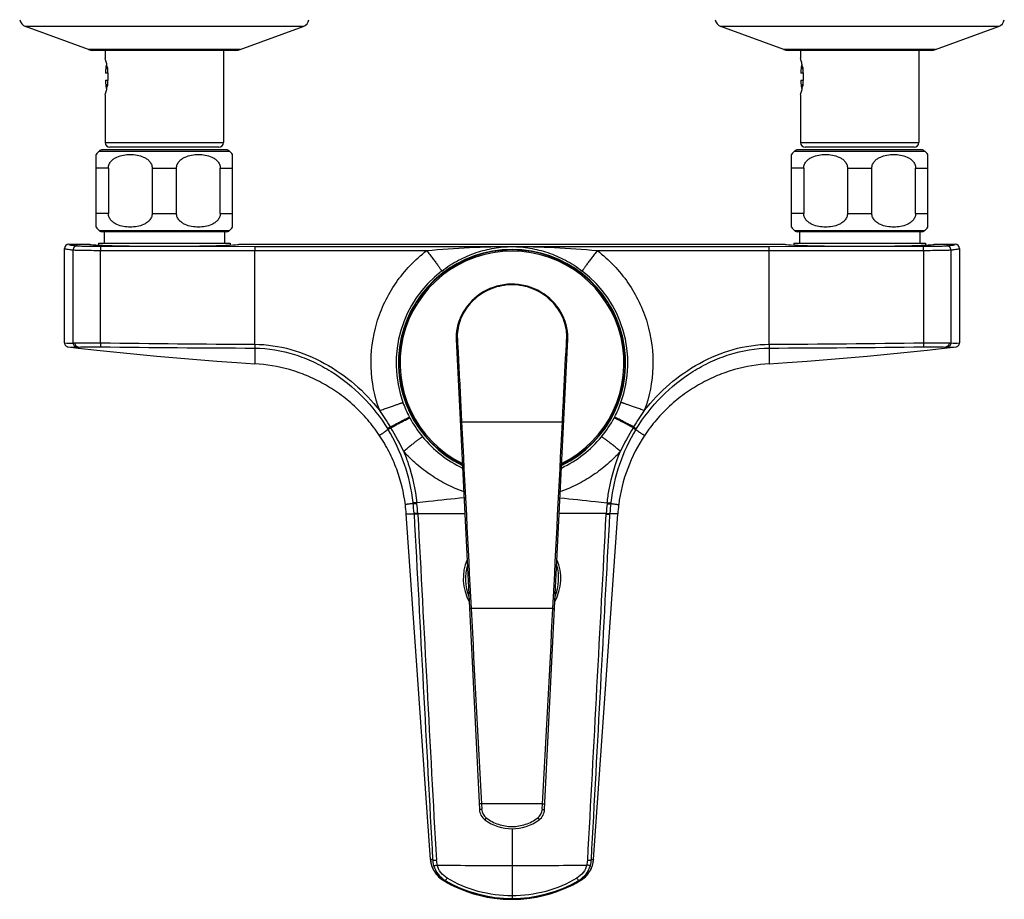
# Model space of a CAD drawing. Header units: millimetres. Extents: x 34 to 540, y 12 to 394.
# Tile 1 of 11: x 35 to 252, y 12 to 206. Entities that reach past the tile are written whole.
import ezdxf

# ---------------------------------------------------------------- set-up
doc = ezdxf.new("R2010")
doc.units = ezdxf.units.MM
doc.header["$LTSCALE"] = 32.67
doc.layers.get('0').update_dxf_attribs({"linetype": 'CONTINUOUS'})

msp = doc.modelspace()

# ---------------------------------------------------------------- linework, layer by layer
at = {"color": 7, "linetype": 'CONTINUOUS'}
for p, q in [((50.07, 199.29), (36.24, 204.33)), ((83.48, 199.29), (97.32, 204.33)), ((203.07, 199.29), (189.24, 204.33)), ((236.48, 199.29), (250.32, 204.33)), ((82.53, 199.12), (51.03, 199.12)), ((53.78, 199.12), (53.78, 197.32)), ((79.78, 199.12), (79.78, 178.82)), ((235.53, 199.12), (204.03, 199.12)), ((206.78, 199.12), (206.78, 197.32)), ((232.78, 199.12), (232.78, 178.82)), ((54.39, 194.07), (53.85, 194.07)), ((207.39, 194.07), (206.85, 194.07)), ((53.85, 192.57), (54.39, 192.57)), ((206.85, 192.57), (207.39, 192.57)), ((53.78, 189.34), (53.78, 189.32)), ((53.78, 189.32), (53.78, 178.82)), ((206.78, 189.34), (206.78, 189.32)), ((206.78, 189.32), (206.78, 178.82)), ((78.78, 177.82), (54.78, 177.82)), ((231.78, 177.82), (207.78, 177.82)), ((51.78, 160.23), (51.78, 176.22)), ((80.42, 177.22), (53.13, 177.22)), ((81.78, 160.23), (81.78, 176.22)), ((204.78, 160.23), (204.78, 176.22)), ((233.42, 177.22), (206.13, 177.22)), ((234.78, 160.23), (234.78, 176.22)), ((54.46, 173.22), (54.46, 163.22)), ((64.1, 173.22), (64.1, 163.22)), ((69.46, 163.22), (69.46, 173.22)), ((79.1, 163.22), (79.1, 173.22)), ((207.46, 173.22), (207.46, 163.22)), ((217.1, 173.22), (217.1, 163.22)), ((222.46, 163.22), (222.46, 173.22)), ((232.1, 163.22), (232.1, 173.22)), ((80.42, 159.22), (53.13, 159.22)), ((53.56, 159.22), (53.56, 156.72)), ((80, 159.22), (80, 156.72)), ((233.42, 159.22), (206.13, 159.22)), ((206.56, 159.22), (206.56, 156.72)), ((233, 159.22), (233, 156.72)), ((45.73, 156.46), (50.29, 156.46)), ((52.28, 156.72), (52.28, 156.27)), ((52.28, 156.72), (81.28, 156.72)), ((81.28, 156.72), (81.28, 156.27)), ((83.27, 156.46), (203.29, 156.46)), ((205.28, 156.72), (234.28, 156.72)), ((205.28, 156.72), (205.28, 156.27)), ((234.28, 156.72), (234.28, 156.27)), ((236.27, 156.46), (240.83, 156.46)), ((44.83, 134.75), (44.83, 155.56)), ((241.73, 155.56), (241.73, 134.75)), ((141.85, 147.61), (141.48, 147.56)), ((142.27, 147.65), (141.85, 147.61)), ((144.71, 147.61), (144.33, 147.64)), ((145.11, 147.55), (144.71, 147.61)), ((130.99, 135.94), (131, 135.59)), ((131, 135.59), (136.1, 32.1)), ((150.45, 32.1), (155.55, 135.59)), ((155.55, 135.59), (155.56, 135.91)), ((45.63, 133.86), (47.84, 133.61)), ((125.33, 21.12), (120.01, 97.13)), ((161.23, 21.12), (166.55, 97.13)), ((125.35, 20.87), (125.35, 20.89)), ((125.35, 20.87), (125.38, 20.62)), ((161.19, 20.73), (161.21, 20.88)), ((128.13, 16.54), (129.09, 15.99)), ((157.44, 15.97), (158.43, 16.54))]:
    msp.add_line(p, q, dxfattribs=at)
at = {"color": 9, "linetype": 'CONTINUOUS'}
for p, q in [((97.32, 204.33), (36.24, 204.33)), ((250.32, 204.33), (189.24, 204.33)), ((83.48, 199.29), (50.07, 199.29)), ((236.48, 199.29), (203.07, 199.29)), ((54.24, 195.35), (54.24, 194.07)), ((207.24, 195.35), (207.24, 194.07)), ((54.24, 192.57), (54.24, 191.3)), ((207.24, 192.57), (207.24, 191.3)), ((53.78, 178.82), (79.78, 178.82)), ((206.78, 178.82), (232.78, 178.82)), ((52.47, 176.97), (81.09, 176.97)), ((205.47, 176.97), (234.09, 176.97)), ((54.46, 173.22), (51.78, 173.22)), ((64.1, 173.22), (69.46, 173.22)), ((79.1, 173.22), (81.78, 173.22)), ((207.46, 173.22), (204.78, 173.22)), ((217.1, 173.22), (222.46, 173.22)), ((232.1, 173.22), (234.78, 173.22)), ((54.46, 163.22), (51.78, 163.22)), ((64.1, 163.22), (69.46, 163.22)), ((79.1, 163.22), (81.78, 163.22)), ((207.46, 163.22), (204.78, 163.22)), ((217.1, 163.22), (222.46, 163.22)), ((232.1, 163.22), (234.78, 163.22)), ((52.47, 159.47), (81.09, 159.47)), ((205.47, 159.47), (234.09, 159.47)), ((52.75, 156.01), (86.7, 155.99)), ((199.86, 155.99), (233.81, 156.01)), ((46.71, 134.73), (46.71, 155.22)), ((52.73, 134.78), (52.73, 155.11)), ((52.73, 155.11), (86.68, 155.09)), ((86.68, 134.45), (86.68, 155.09)), ((199.88, 155.09), (233.83, 155.11)), ((199.88, 134.45), (199.88, 155.09)), ((233.83, 155.11), (233.83, 134.78)), ((239.85, 155.22), (239.85, 134.73)), ((131.25, 135.82), (131.27, 135.38)), ((131.27, 135.38), (131.32, 134.51)), ((155.24, 134.51), (155.28, 135.38)), ((155.28, 135.38), (155.31, 135.82)), ((47.87, 133.85), (47.91, 133.6)), ((86.67, 133.61), (86.7, 130.18)), ((199.88, 133.61), (199.85, 130.18)), ((238.69, 133.85), (238.65, 133.6)), ((132.17, 117.83), (132.19, 117.33)), ((154.36, 117.33), (132.19, 117.33)), ((154.36, 117.33), (154.39, 117.83)), ((116.63, 116.1), (116.01, 115.72)), ((169.93, 116.1), (170.55, 115.72)), ((120.01, 97.13), (121.73, 97.15)), ((122.54, 97.21), (122.55, 97.05)), ((164.01, 97.05), (164.02, 97.21)), ((166.55, 97.13), (164.83, 97.15)), ((152.28, 76.34), (134.28, 76.34)), ((150.02, 33.34), (136.54, 33.34)), ((136.54, 33.34), (136.61, 32.14)), ((149.95, 32.14), (150.02, 33.34)), ((137.62, 30.25), (137.31, 29.84)), ((148.94, 30.25), (149.25, 29.84)), ((143.28, 27.86), (143.28, 12.52))]:
    msp.add_line(p, q, dxfattribs=at)
at = {"color": 7, "linetype": 'CONTINUOUS'}
for points in [[(141.48, 147.56), (140.68, 147.42), (139.9, 147.23), (139.13, 146.98), (138.38, 146.69), (137.65, 146.35), (136.95, 145.96), (136.27, 145.54), (135.63, 145.07), (135.02, 144.56), (134.44, 144.02), (133.9, 143.45), (133.41, 142.84), (132.95, 142.21), (132.54, 141.56), (132.17, 140.89), (131.85, 140.2), (131.58, 139.5), (131.36, 138.79), (131.2, 138.08), (131.08, 137.36), (131.01, 136.65), (130.99, 135.94)], [(144.33, 147.64), (143.91, 147.67), (143.5, 147.68), (143.09, 147.68), (142.68, 147.67), (142.27, 147.65)], [(155.56, 135.91), (155.55, 136.62), (155.48, 137.33), (155.37, 138.05), (155.2, 138.76), (154.98, 139.47), (154.72, 140.17), (154.4, 140.86), (154.04, 141.53), (153.63, 142.18), (153.17, 142.81), (152.68, 143.42), (152.14, 143.99), (151.57, 144.54), (150.96, 145.05), (150.32, 145.52), (149.64, 145.95), (148.94, 146.33), (148.21, 146.67), (147.46, 146.97), (146.7, 147.22), (145.91, 147.41), (145.11, 147.55)], [(44.83, 134.75), (44.83, 134.72), (44.84, 134.6), (44.87, 134.49), (44.91, 134.37), (44.97, 134.27), (45.04, 134.17), (45.12, 134.09), (45.22, 134.01), (45.32, 133.95), (45.43, 133.9), (45.55, 133.87), (45.63, 133.86)], [(240.93, 133.86), (241.01, 133.87), (241.12, 133.9), (241.23, 133.95), (241.34, 134.01), (241.43, 134.09), (241.52, 134.17), (241.59, 134.27), (241.64, 134.37), (241.69, 134.49), (241.72, 134.6), (241.73, 134.72), (241.73, 134.75)], [(47.91, 133.6), (51.92, 133.15), (56.33, 132.69), (60.74, 132.25), (65.15, 131.83), (69.55, 131.44), (73.96, 131.08), (78.36, 130.75), (82.76, 130.44), (86.7, 130.18)], [(199.85, 130.18), (203.8, 130.44), (208.2, 130.75), (212.6, 131.08), (217.01, 131.44), (221.41, 131.83), (225.82, 132.25), (230.23, 132.69), (234.64, 133.15), (240.93, 133.86)], [(125.33, 21.12), (125.33, 21.05), (125.34, 20.98), (125.35, 20.9), (125.35, 20.89)], [(125.38, 20.62), (125.44, 20.31), (125.52, 19.99), (125.61, 19.68), (125.73, 19.37), (125.86, 19.05), (126.02, 18.75), (126.2, 18.44), (126.39, 18.15), (126.62, 17.85), (126.86, 17.57), (127.14, 17.29), (127.44, 17.03), (127.77, 16.78), (128.13, 16.54)], [(158.43, 16.54), (158.8, 16.78), (159.14, 17.04), (159.45, 17.32), (159.73, 17.61), (159.98, 17.91), (160.21, 18.22), (160.42, 18.53), (160.59, 18.85), (160.75, 19.17), (160.88, 19.49), (160.99, 19.81), (161.07, 20.12), (161.14, 20.43), (161.19, 20.73)], [(161.21, 20.89), (161.21, 20.9), (161.22, 20.98), (161.22, 21.05), (161.23, 21.12)], [(129.09, 15.99), (130.47, 15.27), (131.89, 14.63), (133.34, 14.07), (134.82, 13.58), (136.32, 13.17), (137.84, 12.84), (139.38, 12.59), (140.93, 12.43), (142.48, 12.35)], [(142.48, 12.35), (144.04, 12.34), (145.59, 12.43), (147.14, 12.59), (148.68, 12.84), (150.2, 13.16), (151.7, 13.57), (153.18, 14.05), (154.64, 14.62), (156.06, 15.26), (157.44, 15.97)]]:
    msp.add_lwpolyline(points, dxfattribs=at)
for centre, radius, start, end in [((36.92, 206.21), 2, 190, 250), ((96.64, 206.21), 2, 290, 350), ((189.92, 206.21), 2, 190, 250), ((249.64, 206.21), 2, 290, 350), ((51.03, 201.92), 2.8, 250, 270), ((39.4, 192.88), 15.05, 15.0764, 17.1701), ((82.53, 201.92), 2.8, 270, 290), ((204.03, 201.92), 2.8, 250, 270), ((192.4, 192.88), 15.05, 15.0764, 17.1701), ((235.53, 201.92), 2.8, 270, 290), ((67.78, 193.32), 14, 168.4874, 174.0824), ((39.31, 192.85), 15.14, 13.5437, 15.1257), ((40.31, 193.09), 14.11, 9.0605, 13.5435), ((41.38, 193.27), 13.03, 4.7249, 9.004), ((220.78, 193.32), 14, 168.4874, 174.0824), ((192.31, 192.85), 15.14, 13.5437, 15.1257), ((193.31, 193.09), 14.11, 9.0605, 13.5435), ((194.38, 193.27), 13.03, 4.7249, 9.004), ((57.34, 194.41), 3.51, 174.0946, 185.4394), ((41.91, 193.32), 12.5, 3.449, 4.6786), ((41.77, 193.31), 12.64, 3.1512, 3.4514), ((41.96, 193.33), 12.45, 356.8346, 3.1654), ((210.34, 194.41), 3.51, 174.0946, 185.4394), ((194.91, 193.32), 12.5, 3.449, 4.6786), ((194.77, 193.31), 12.64, 3.1512, 3.4514), ((194.96, 193.33), 12.45, 356.8346, 3.1654), ((57.33, 192.24), 3.5, 174.5524, 184.6486), ((57.35, 192.24), 3.52, 184.6546, 185.918), ((67.78, 193.32), 14, 185.9176, 191.5126), ((40.55, 193.52), 13.88, 346.4187, 350.9774), ((41.53, 193.36), 12.88, 350.9709, 355.3003), ((41.91, 193.33), 12.5, 355.3214, 356.551), ((41.77, 193.33), 12.64, 356.5486, 356.8488), ((210.33, 192.24), 3.5, 174.5524, 184.6486), ((210.35, 192.24), 3.52, 184.6546, 185.918), ((220.78, 193.32), 14, 185.9176, 191.5126), ((193.55, 193.52), 13.88, 346.4187, 350.9774), ((194.53, 193.36), 12.88, 350.9709, 355.3003), ((194.91, 193.33), 12.5, 355.3214, 356.551), ((194.77, 193.33), 12.64, 356.5486, 356.8488), ((38.74, 193.96), 15.73, 342.9355, 344.8807), ((39.5, 193.76), 14.95, 344.8639, 346.4667), ((191.74, 193.96), 15.73, 342.9355, 344.8807), ((192.5, 193.76), 14.95, 344.8639, 346.4667), ((54.78, 178.82), 1, 180, 270), ((78.78, 178.82), 1, 270, 360), ((207.78, 178.82), 1, 180, 270), ((231.78, 178.82), 1, 270, 360), ((55.78, 173.22), 5, 131.4096, 143.4119), ((53.13, 176.22), 1, 90, 131.4096), ((80.42, 176.22), 1, 48.5904, 90), ((77.78, 173.22), 5, 36.5881, 48.5904), ((208.78, 173.22), 5, 131.4096, 143.4127), ((206.13, 176.22), 1, 90, 131.4096), ((233.42, 176.22), 1, 48.5904, 90), ((230.78, 173.22), 5, 36.5873, 48.5904), ((55.78, 163.22), 5, 216.5881, 228.5904), ((53.13, 160.22), 1, 228.5904, 270), ((80.42, 160.22), 1, 270, 311.4096), ((77.78, 163.22), 5, 311.4096, 323.4119), ((208.78, 163.22), 5, 216.5873, 228.5904), ((206.13, 160.22), 1, 228.5904, 270), ((233.42, 160.22), 1, 270, 311.4096), ((230.78, 163.22), 5, 311.4096, 323.4127), ((45.73, 155.56), 0.9, 90.0098, 180.0095), ((240.83, 155.56), 0.9, 359.9905, 89.9902), ((143.28, 130.32), 25, 295.8739, 244.1266), ((143.28, 130.32), 24.89, 296.0027, 243.9977), ((201.96, 94.68), 35.49, 146.0844, 172.7946), ((138.76, 112.78), 6.62, 182.8205, 183.4192), ((147.8, 112.78), 6.62, 356.5809, 357.1795), ((85.14, 94.69), 34.96, 4.0043, 7.2928), ((201.59, 94.68), 35.13, 172.715, 175.9879), ((143.28, 82.92), 10.73, 157.2221, 208.4136), ((143.28, 82.92), 10.73, 331.5875, 22.7769), ((139.1, 32.25), 3, 182.8654, 233.3852), ((147.46, 32.25), 3, 306.665, 357.2195), ((143.28, 37.87), 10, 233.346, 306.6527), ((143.28, 41.6), 29.08, 239.6945, 300.3055)]:
    msp.add_arc(centre, radius, start, end, dxfattribs=at)
at = {"color": 9, "linetype": 'CONTINUOUS'}
for centre, radius, start, end in [((143.28, 130.32), 25.01, 295.8494, 244.1511), ((143.28, 130.32), 24.64, 296.3185, 243.682), ((143.27, 130.3), 25.5, 127.3426, 199.8653), ((143.28, 130.3), 25.5, 340.1347, 52.6573), ((143.21, 135.4), 12.12, 97.3102, 98.2706), ((143.21, 135.44), 12.08, 96.3463, 97.3102), ((143.28, 134.77), 12.75, 83.6581, 96.3418), ((143.35, 135.42), 12.1, 81.7308, 83.6528), ((45.95, 151.39), 16.68, 266.1552, 272.6248), ((105.32, 3812.38), 3677.97, 269.18079, 269.70968), ((140.46, 136.29), 9.22, 180.9711, 182.9347), ((146.1, 136.29), 9.22, 357.0653, 359.0369), ((181.24, 3812.38), 3677.97, 270.29032, 270.81921), ((240.61, 151.48), 16.76, 267.3914, 273.8283), ((46.79, 150.36), 16.54, 265.9643, 272.5484), ((96.94, 3567.31), 3433.7, 269.26239, 269.82874), ((189.62, 3567.31), 3433.7, 270.17126, 270.73761), ((239.77, 150.36), 16.54, 267.4518, 274.0355), ((143.29, 130.31), 25.52, 199.8604, 207.7228), ((143.26, 130.31), 25.52, 332.2772, 340.1396), ((65.25, 85.12), 60, 31.3013, 35.3822), ((221.3, 85.12), 60, 144.6177, 148.6987), ((143.26, 130.3), 25.48, 207.742, 208.1483), ((143.42, 130.4), 25.67, 208.1783, 219.4085), ((143.14, 130.4), 25.67, 320.5915, 331.8217), ((143.3, 130.3), 25.48, 331.8517, 332.258), ((82.97, 95.51), 38.73, 31.4629, 31.774), ((82.46, 95.23), 39.31, 6.4384, 31.4169), ((71.14, 88.77), 53.07, 31.0004, 31.2334), ((63.8, 84.41), 61.6, 25.4788, 30.9612), ((204.09, 95.23), 39.31, 148.5831, 173.5616), ((222.75, 84.41), 61.6, 149.0388, 154.5212), ((215.42, 88.77), 53.07, 148.7667, 148.9996), ((203.59, 95.51), 38.73, 148.226, 148.5371), ((143.28, 130.28), 25.5, 219.3995, 244.7378), ((143.27, 130.28), 25.5, 295.2626, 320.6005), ((80.94, 94.95), 40.85, 6.3007, 6.5999), ((80.77, 94.99), 41.01, 3.2235, 6.2135), ((77.11, 95.1), 45.45, 5.4108, 5.6847), ((79.53, 94.78), 43.08, 3.2279, 6.1357), ((207.03, 94.78), 43.08, 173.8643, 176.7721), ((209.45, 95.1), 45.45, 174.3153, 174.5892), ((205.81, 94.99), 41.04, 173.7873, 176.7758), ((205.62, 94.95), 40.85, 173.4001, 173.6993), ((80.23, 94.89), 41.56, 3.1147, 3.3234), ((206.33, 94.89), 41.56, 176.6766, 176.8853), ((143.28, 82.92), 10.27, 163.1596, 202.4862), ((143.28, 82.92), 10.27, 337.5152, 16.839), ((19383.44, 1066.95), 19274.63, 182.945997, 183.073993), ((-19096.87, 1066.95), 19274.62, 356.926007, 357.054003), ((139.13, 32.28), 2.53, 183.1151, 233.27), ((147.43, 32.28), 2.53, 306.73, 356.8848), ((131.11, 21.53), 5.79, 184.0001, 238.9772), ((124.24, 16.3), 5.01, 71.7317, 72.7143), ((131.44, 21.37), 5.64, 183.2807, 196.1712), ((131.46, 21.38), 5.66, 196.1893, 239.7474), ((131.33, 21.2), 4.72, 183.1265, 196.1326), ((143.28, 1061.61), 1041.85, 269.09379, 269.99982), ((143.28, 1061.61), 1041.85, 270.00018, 270.90621), ((155.1, 21.38), 5.66, 300.2526, 343.8107), ((155.45, 21.53), 5.79, 301.0221, 356), ((155.22, 21.2), 4.72, 343.8673, 356.8737), ((155.12, 21.37), 5.64, 343.8288, 356.7194), ((143.28, 41.72), 29.38, 238.944, 301.056)]:
    msp.add_arc(centre, radius, start, end, dxfattribs=at)
at = {"color": 7, "linetype": 'CONTINUOUS'}
for centre, start_param, end_param in [((66.78, 156.47), 3.167782, 6.256996), ((219.78, 156.47), -3.115404, -0.026189)]:
    msp.add_ellipse(centre, major_axis=(16.49, 0), ratio=0.026195, start_param=start_param, end_param=end_param, dxfattribs=at)
for points, knots in [([(54.46, 173.22), (54.46, 173.51), (54.58, 174.07), (55.05, 174.76), (55.66, 175.28), (56.56, 175.78), (57.78, 176.14), (59.28, 176.27), (60.78, 176.14), (62, 175.78), (62.9, 175.28), (63.51, 174.76), (63.98, 174.07), (64.1, 173.51), (64.1, 173.22)], [0, 0, 0, 0, 0.068324, 0.134143, 0.197513, 0.259284, 0.380206, 0.499999, 0.619793, 0.740716, 0.802487, 0.865857, 0.931676, 1, 1, 1, 1]), ([(69.46, 173.22), (69.46, 173.51), (69.58, 174.07), (70.05, 174.76), (70.66, 175.28), (71.56, 175.78), (72.78, 176.14), (74.28, 176.27), (75.78, 176.14), (77, 175.78), (77.9, 175.28), (78.51, 174.76), (78.98, 174.07), (79.1, 173.51), (79.1, 173.22)], [0, 0, 0, 0, 0.068324, 0.134143, 0.197513, 0.259283, 0.380206, 0.499999, 0.619793, 0.740716, 0.802487, 0.865857, 0.931676, 1, 1, 1, 1]), ([(207.46, 173.22), (207.46, 173.51), (207.58, 174.07), (208.05, 174.76), (208.66, 175.28), (209.56, 175.78), (210.78, 176.14), (212.28, 176.27), (213.78, 176.14), (215, 175.78), (215.9, 175.28), (216.51, 174.76), (216.98, 174.07), (217.1, 173.51), (217.1, 173.22)], [0, 0, 0, 0, 0.068323, 0.134142, 0.197512, 0.259283, 0.380206, 0.499999, 0.619794, 0.740717, 0.802488, 0.865858, 0.931677, 1, 1, 1, 1]), ([(222.46, 173.22), (222.46, 173.51), (222.58, 174.07), (223.05, 174.76), (223.66, 175.28), (224.56, 175.78), (225.78, 176.14), (227.28, 176.27), (228.78, 176.14), (230, 175.78), (230.9, 175.28), (231.51, 174.76), (231.98, 174.07), (232.1, 173.51), (232.1, 173.22)], [0, 0, 0, 0, 0.068323, 0.134142, 0.197512, 0.259283, 0.380206, 0.499999, 0.619794, 0.740717, 0.802488, 0.865858, 0.931677, 1, 1, 1, 1]), ([(64.1, 163.22), (64.1, 162.94), (63.98, 162.38), (63.51, 161.69), (62.9, 161.17), (62, 160.67), (60.78, 160.31), (59.28, 160.18), (57.78, 160.31), (56.56, 160.67), (55.66, 161.17), (55.05, 161.69), (54.58, 162.38), (54.46, 162.94), (54.46, 163.22)], [0, 0, 0, 0, 0.068324, 0.134143, 0.197513, 0.259283, 0.380206, 0.499999, 0.619793, 0.740716, 0.802487, 0.865857, 0.931676, 1, 1, 1, 1]), ([(79.1, 163.22), (79.1, 162.94), (78.98, 162.38), (78.51, 161.69), (77.9, 161.17), (77, 160.67), (75.78, 160.31), (74.28, 160.18), (72.78, 160.31), (71.56, 160.67), (70.66, 161.17), (70.05, 161.69), (69.58, 162.38), (69.46, 162.94), (69.46, 163.22)], [0, 0, 0, 0, 0.068324, 0.134143, 0.197513, 0.259284, 0.380206, 0.499999, 0.619793, 0.740716, 0.802487, 0.865857, 0.931676, 1, 1, 1, 1]), ([(217.1, 163.22), (217.1, 162.94), (216.98, 162.38), (216.51, 161.69), (215.9, 161.17), (215, 160.67), (213.78, 160.31), (212.28, 160.18), (210.78, 160.31), (209.56, 160.67), (208.66, 161.17), (208.05, 161.69), (207.58, 162.38), (207.46, 162.94), (207.46, 163.22)], [0, 0, 0, 0, 0.068323, 0.134142, 0.197512, 0.259283, 0.380206, 0.499999, 0.619794, 0.740717, 0.802488, 0.865858, 0.931677, 1, 1, 1, 1]), ([(232.1, 163.22), (232.1, 162.94), (231.98, 162.38), (231.51, 161.69), (230.9, 161.17), (230, 160.67), (228.78, 160.31), (227.28, 160.18), (225.78, 160.31), (224.56, 160.67), (223.66, 161.17), (223.05, 161.69), (222.58, 162.38), (222.46, 162.94), (222.46, 163.22)], [0, 0, 0, 0, 0.068323, 0.134142, 0.197512, 0.259283, 0.380206, 0.499999, 0.619794, 0.740717, 0.802488, 0.865858, 0.931677, 1, 1, 1, 1]), ([(114.06, 114.48), (113.28, 115.64), (111.58, 117.89), (108.65, 120.92), (105.38, 123.58), (101.86, 125.82), (98.15, 127.61), (93.16, 129.35), (89.26, 130.02), (86.7, 130.18)], [0, 0, 0, 0, 0.128637, 0.257756, 0.386689, 0.51466, 0.640745, 0.764156, 1, 1, 1, 1]), ([(199.85, 130.18), (197.29, 130.02), (193.4, 129.35), (188.4, 127.61), (184.7, 125.82), (181.18, 123.58), (177.91, 120.92), (174.98, 117.89), (173.28, 115.64), (172.5, 114.48)], [0, 0, 0, 0, 0.235844, 0.359255, 0.48534, 0.613311, 0.742244, 0.871363, 1, 1, 1, 1]), ([(119.81, 99.13), (119.47, 101.79), (118.5, 105.8), (116.29, 110.86), (114.85, 113.3), (114.06, 114.48)], [0, 0, 0, 0, 0.487246, 0.741244, 1, 1, 1, 1])]:
    msp.add_open_spline(points, degree=3, knots=knots, dxfattribs=at)
at = {"color": 9, "linetype": 'CONTINUOUS'}
for points, knots in [([(45.73, 156.46), (45.73, 156.45), (45.77, 156.4), (45.92, 156.34), (46.27, 156.27), (46.84, 156.19), (47.31, 156.14), (47.58, 156.12)], [0, 0, 0, 0, 0.027494, 0.078499, 0.266742, 0.573986, 1, 1, 1, 1]), ([(47.58, 156.12), (47.46, 156.11), (47.24, 156.07), (46.95, 155.86), (46.76, 155.57), (46.71, 155.33), (46.71, 155.22)], [0, 0, 0, 0, 0.245326, 0.493759, 0.745837, 1, 1, 1, 1]), ([(47.58, 156.12), (47.82, 156.09), (48.46, 156.07), (49.62, 156.04), (51.1, 156.02), (52.18, 156.01), (52.75, 156.01)], [0, 0, 0, 0, 0.142389, 0.372971, 0.668722, 1, 1, 1, 1]), ([(52.75, 156.01), (52.74, 156.01), (52.75, 155.98), (52.74, 155.93), (52.74, 155.84), (52.74, 155.73), (52.73, 155.6), (52.73, 155.39), (52.73, 155.22), (52.73, 155.11)], [0, 0, 0, 0, 0.023945, 0.083929, 0.177892, 0.302374, 0.452764, 0.623477, 1, 1, 1, 1]), ([(233.81, 156.01), (234.38, 156.01), (235.46, 156.02), (236.94, 156.04), (238.09, 156.07), (238.74, 156.09), (238.98, 156.12)], [0, 0, 0, 0, 0.331278, 0.627029, 0.857611, 1, 1, 1, 1]), ([(233.83, 155.11), (233.83, 155.22), (233.83, 155.39), (233.82, 155.6), (233.82, 155.73), (233.82, 155.84), (233.82, 155.93), (233.81, 155.98), (233.81, 156.01), (233.81, 156.01)], [0, 0, 0, 0, 0.376523, 0.547236, 0.697626, 0.822108, 0.916071, 0.976055, 1, 1, 1, 1]), ([(238.98, 156.12), (239.25, 156.14), (239.71, 156.19), (240.29, 156.27), (240.64, 156.34), (240.79, 156.4), (240.83, 156.45), (240.83, 156.46)], [0, 0, 0, 0, 0.426014, 0.733258, 0.921501, 0.972506, 1, 1, 1, 1]), ([(239.85, 155.22), (239.85, 155.33), (239.8, 155.57), (239.61, 155.86), (239.32, 156.07), (239.09, 156.11), (238.98, 156.12)], [0, 0, 0, 0, 0.254163, 0.506241, 0.754674, 1, 1, 1, 1]), ([(44.83, 155.56), (44.83, 155.55), (44.87, 155.5), (45.03, 155.44), (45.38, 155.37), (45.96, 155.29), (46.44, 155.24), (46.71, 155.22)], [0, 0, 0, 0, 0.027354, 0.078465, 0.266923, 0.574175, 1, 1, 1, 1]), ([(46.71, 155.22), (47, 155.19), (47.74, 155.17), (49.09, 155.14), (50.81, 155.12), (52.06, 155.11), (52.73, 155.11)], [0, 0, 0, 0, 0.142325, 0.372907, 0.668685, 1, 1, 1, 1]), ([(86.7, 155.99), (86.69, 155.99), (86.7, 155.96), (86.69, 155.91), (86.69, 155.82), (86.68, 155.71), (86.68, 155.58), (86.68, 155.37), (86.68, 155.2), (86.68, 155.09)], [0, 0, 0, 0, 0.023945, 0.083929, 0.177892, 0.302374, 0.452764, 0.623477, 1, 1, 1, 1]), ([(114.17, 119.86), (113.03, 122.91), (111.74, 129.44), (112.82, 137.68), (115.18, 143.8), (117.66, 148.06), (120.77, 151.88), (123.22, 154.07), (124.53, 155.06)], [0, 0, 0, 0, 0.249586, 0.499176, 0.624383, 0.749591, 0.874797, 1, 1, 1, 1]), ([(124.53, 155.06), (127.64, 155.39), (133.89, 155.82), (140.15, 155.96), (143.28, 155.96)], [0, 0, 0, 0, 0.500111, 1, 1, 1, 1]), ([(124.53, 155.06), (124.74, 154.78), (125.17, 154.22), (125.78, 153.41), (126.34, 152.66), (126.83, 151.99), (127.18, 151.51), (127.42, 151.18), (127.55, 150.98), (127.66, 150.82), (127.74, 150.7), (127.78, 150.63), (127.81, 150.59), (127.81, 150.57)], [0, 0, 0, 0, 0.192146, 0.376968, 0.547662, 0.697943, 0.822281, 0.873252, 0.91611, 0.950465, 0.976009, 0.992531, 1, 1, 1, 1]), ([(127.81, 150.57), (128.98, 151.46), (131.41, 153.02), (135.31, 154.7), (139.28, 155.7), (141.96, 155.94), (143.28, 155.96)], [0, 0, 0, 0, 0.264968, 0.518408, 0.761852, 1, 1, 1, 1]), ([(143.28, 155.96), (144.6, 155.94), (147.27, 155.7), (151.25, 154.7), (155.15, 153.02), (157.58, 151.46), (158.75, 150.57)], [0, 0, 0, 0, 0.238156, 0.481599, 0.735036, 1, 1, 1, 1]), ([(143.28, 155.96), (146.41, 155.96), (152.67, 155.82), (158.92, 155.39), (162.03, 155.06)], [0, 0, 0, 0, 0.499891, 1, 1, 1, 1]), ([(162.03, 155.06), (161.81, 154.78), (161.39, 154.22), (160.78, 153.41), (160.22, 152.66), (159.73, 151.99), (159.38, 151.51), (159.14, 151.18), (159.01, 150.98), (158.9, 150.82), (158.82, 150.7), (158.78, 150.63), (158.75, 150.59), (158.75, 150.57)], [0, 0, 0, 0, 0.192146, 0.376968, 0.547662, 0.697943, 0.822281, 0.873252, 0.916111, 0.950465, 0.976009, 0.992531, 1, 1, 1, 1]), ([(162.03, 155.06), (163.33, 154.07), (165.78, 151.88), (168.9, 148.06), (171.37, 143.8), (173.74, 137.68), (174.82, 129.44), (173.53, 122.91), (172.39, 119.86)], [0, 0, 0, 0, 0.125203, 0.250409, 0.375617, 0.500824, 0.750414, 1, 1, 1, 1]), ([(199.88, 155.09), (199.88, 155.2), (199.88, 155.37), (199.87, 155.58), (199.87, 155.71), (199.87, 155.82), (199.87, 155.91), (199.86, 155.96), (199.86, 155.99), (199.86, 155.99)], [0, 0, 0, 0, 0.376523, 0.547236, 0.697626, 0.822108, 0.916071, 0.976055, 1, 1, 1, 1]), ([(233.83, 155.11), (234.49, 155.11), (235.75, 155.12), (237.47, 155.14), (238.81, 155.17), (239.56, 155.19), (239.85, 155.22)], [0, 0, 0, 0, 0.331315, 0.627093, 0.857675, 1, 1, 1, 1]), ([(239.85, 155.22), (240.12, 155.24), (240.59, 155.29), (241.18, 155.37), (241.53, 155.44), (241.69, 155.5), (241.73, 155.55), (241.73, 155.56)], [0, 0, 0, 0, 0.425825, 0.733077, 0.921535, 0.972646, 1, 1, 1, 1]), ([(141.47, 147.39), (140.06, 147.19), (137.31, 146.27), (133.95, 143.62), (132.09, 140.65), (131.34, 138.07), (131.23, 136.77), (131.24, 136.13)], [0, 0, 0, 0, 0.258731, 0.515071, 0.763975, 0.883924, 1, 1, 1, 1]), ([(141.87, 147.44), (141.87, 147.47), (141.86, 147.51), (141.86, 147.55), (141.85, 147.58), (141.85, 147.59), (141.85, 147.61), (141.85, 147.61)], [0, 0, 0, 0, 0.422451, 0.738072, 0.851372, 0.933273, 1, 1, 1, 1]), ([(144.69, 147.44), (144.69, 147.47), (144.69, 147.51), (144.7, 147.55), (144.7, 147.58), (144.71, 147.59), (144.71, 147.61), (144.71, 147.61)], [0, 0, 0, 0, 0.42245, 0.738073, 0.851374, 0.933276, 1, 1, 1, 1]), ([(155.32, 136.13), (155.33, 136.77), (155.22, 138.07), (154.47, 140.65), (152.6, 143.62), (149.25, 146.27), (146.5, 147.19), (145.09, 147.39)], [0, 0, 0, 0, 0.116078, 0.236028, 0.484933, 0.741271, 1, 1, 1, 1]), ([(46.71, 134.73), (46.74, 134.74), (46.87, 134.74), (47, 134.74), (47.1, 134.74)], [0, 0, 0, 0, 0.207495, 1, 1, 1, 1]), ([(46.71, 134.73), (46.71, 134.62), (46.75, 134.4), (46.93, 134.11), (47.2, 133.9), (47.42, 133.84), (47.53, 133.84)], [0, 0, 0, 0, 0.254138, 0.506101, 0.754538, 1, 1, 1, 1]), ([(47.1, 134.74), (47.87, 134.76), (49.74, 134.78), (51.62, 134.8), (52.73, 134.78)], [0, 0, 0, 0, 0.409068, 1, 1, 1, 1]), ([(47.1, 134.74), (47.1, 134.53), (47.22, 134.19), (47.56, 133.91), (47.76, 133.85), (47.87, 133.85)], [0, 0, 0, 0, 0.512525, 0.760188, 1, 1, 1, 1]), ([(52.73, 134.78), (52.73, 134.67), (52.73, 134.47), (52.72, 134.2), (52.73, 134.01), (52.73, 133.92), (52.73, 133.89)], [0, 0, 0, 0, 0.362154, 0.675567, 0.898115, 1, 1, 1, 1]), ([(86.68, 134.45), (86.68, 134.36), (86.67, 134.08), (86.67, 133.8), (86.67, 133.61)], [0, 0, 0, 0, 0.318721, 1, 1, 1, 1]), ([(86.68, 134.45), (89.35, 134.44), (94.71, 133.62), (102.18, 130.5), (108.81, 125.88), (112.53, 121.97), (114.17, 119.86)], [0, 0, 0, 0, 0.24978, 0.499786, 0.749881, 1, 1, 1, 1]), ([(131.25, 135.82), (131.21, 135.81), (131.11, 135.77), (131, 135.67), (131, 135.59)], [0, 0, 0, 0, 0.329825, 1, 1, 1, 1]), ([(131.32, 134.51), (131.39, 133.18), (131.67, 127.63), (131.95, 122.07), (132.17, 117.83)], [0, 0, 0, 0, 0.238132, 1, 1, 1, 1]), ([(154.39, 117.83), (154.46, 119.27), (154.74, 124.83), (155.03, 130.39), (155.24, 134.51)], [0, 0, 0, 0, 0.259067, 1, 1, 1, 1]), ([(155.31, 135.82), (155.34, 135.81), (155.44, 135.77), (155.56, 135.67), (155.55, 135.59)], [0, 0, 0, 0, 0.329858, 1, 1, 1, 1]), ([(172.39, 119.86), (174.03, 121.97), (177.75, 125.88), (184.38, 130.5), (191.84, 133.62), (197.21, 134.44), (199.88, 134.45)], [0, 0, 0, 0, 0.250119, 0.500214, 0.75022, 1, 1, 1, 1]), ([(199.88, 134.45), (199.88, 134.36), (199.88, 134.08), (199.89, 133.8), (199.88, 133.61)], [0, 0, 0, 0, 0.318727, 1, 1, 1, 1]), ([(233.83, 134.78), (233.83, 134.67), (233.83, 134.47), (233.83, 134.2), (233.83, 134.01), (233.83, 133.92), (233.82, 133.89)], [0, 0, 0, 0, 0.362158, 0.675574, 0.89812, 1, 1, 1, 1]), ([(233.83, 134.78), (234.94, 134.8), (236.81, 134.78), (238.69, 134.76), (239.46, 134.74)], [0, 0, 0, 0, 0.590932, 1, 1, 1, 1]), ([(239.46, 134.74), (239.46, 134.53), (239.34, 134.19), (239, 133.91), (238.79, 133.85), (238.69, 133.85)], [0, 0, 0, 0, 0.512521, 0.760183, 1, 1, 1, 1]), ([(239.85, 134.73), (239.85, 134.62), (239.8, 134.4), (239.63, 134.11), (239.36, 133.9), (239.14, 133.84), (239.03, 133.84)], [0, 0, 0, 0, 0.254138, 0.506101, 0.754538, 1, 1, 1, 1]), ([(239.46, 134.74), (239.5, 134.74), (239.63, 134.74), (239.76, 134.74), (239.85, 134.73)], [0, 0, 0, 0, 0.292053, 1, 1, 1, 1]), ([(47.53, 133.84), (47.55, 133.84), (47.66, 133.84), (47.78, 133.84), (47.87, 133.85)], [0, 0, 0, 0, 0.208619, 1, 1, 1, 1]), ([(47.87, 133.85), (48.53, 133.86), (50.15, 133.88), (51.78, 133.9), (52.73, 133.89)], [0, 0, 0, 0, 0.409655, 1, 1, 1, 1]), ([(86.67, 133.61), (89.63, 133.6), (94.09, 132.83), (99.61, 130.66), (104.82, 127.81), (110.64, 123.12), (114.34, 118.42), (115.9, 115.9)], [0, 0, 0, 0, 0.249584, 0.374776, 0.499976, 0.749973, 1, 1, 1, 1]), ([(170.66, 115.9), (172.22, 118.42), (175.92, 123.12), (181.74, 127.81), (186.95, 130.66), (192.47, 132.83), (196.93, 133.6), (199.88, 133.61)], [0, 0, 0, 0, 0.250027, 0.500024, 0.625224, 0.750416, 1, 1, 1, 1]), ([(233.82, 133.89), (234.78, 133.9), (236.4, 133.88), (238.03, 133.86), (238.69, 133.85)], [0, 0, 0, 0, 0.590345, 1, 1, 1, 1]), ([(238.69, 133.85), (238.72, 133.85), (238.84, 133.84), (238.95, 133.84), (239.03, 133.84)], [0, 0, 0, 0, 0.290892, 1, 1, 1, 1]), ([(114.17, 119.86), (114.5, 119.98), (115.14, 120.21), (116.08, 120.54), (116.94, 120.85), (117.7, 121.11), (118.25, 121.3), (118.63, 121.43), (118.84, 121.5), (119.02, 121.56), (119.15, 121.6), (119.24, 121.62), (119.28, 121.64), (119.29, 121.64)], [0, 0, 0, 0, 0.193456, 0.378861, 0.549602, 0.699588, 0.823469, 0.8742, 0.916831, 0.950983, 0.976355, 0.992728, 1, 1, 1, 1]), ([(172.39, 119.86), (172.06, 119.98), (171.42, 120.21), (170.48, 120.54), (169.62, 120.85), (168.86, 121.11), (168.3, 121.3), (167.93, 121.43), (167.71, 121.5), (167.54, 121.56), (167.41, 121.6), (167.32, 121.62), (167.28, 121.64), (167.27, 121.64)], [0, 0, 0, 0, 0.193456, 0.378862, 0.549602, 0.699588, 0.823469, 0.8742, 0.916831, 0.950983, 0.976355, 0.992728, 1, 1, 1, 1]), ([(116.52, 116.29), (116.79, 116.43), (117.33, 116.71), (118.11, 117.12), (118.81, 117.48), (119.43, 117.8), (119.87, 118.03), (120.17, 118.18), (120.35, 118.27), (120.49, 118.33), (120.59, 118.39), (120.66, 118.42), (120.69, 118.43), (120.7, 118.43)], [0, 0, 0, 0, 0.199461, 0.387294, 0.557888, 0.706149, 0.82765, 0.877197, 0.918763, 0.952037, 0.976774, 0.992793, 1, 1, 1, 1]), ([(116.63, 116.1), (116.9, 116.25), (117.44, 116.53), (118.21, 116.94), (118.91, 117.31), (119.52, 117.63), (120.02, 117.89), (120.36, 118.07), (120.57, 118.17), (120.68, 118.23), (120.74, 118.26), (120.78, 118.27), (120.79, 118.27)], [0, 0, 0, 0, 0.199559, 0.387431, 0.558023, 0.706257, 0.827719, 0.918796, 0.952057, 0.976783, 0.992796, 1, 1, 1, 1]), ([(132.19, 117.33), (132.15, 117.33), (132.08, 117.33), (132, 117.32), (131.95, 117.31), (131.93, 117.31), (131.92, 117.31), (131.91, 117.31), (131.91, 117.3)], [0, 0, 0, 0, 0.408671, 0.726446, 0.843071, 0.928294, 0.980589, 1, 1, 1, 1]), ([(154.36, 117.33), (154.4, 117.33), (154.47, 117.33), (154.56, 117.32), (154.6, 117.31), (154.63, 117.31), (154.64, 117.31), (154.65, 117.31), (154.65, 117.3)], [0, 0, 0, 0, 0.408669, 0.726442, 0.843067, 0.928291, 0.980588, 1, 1, 1, 1]), ([(169.93, 116.1), (169.65, 116.25), (169.12, 116.53), (168.35, 116.94), (167.65, 117.31), (167.04, 117.63), (166.54, 117.89), (166.19, 118.07), (165.99, 118.17), (165.88, 118.23), (165.81, 118.26), (165.78, 118.27), (165.77, 118.27)], [0, 0, 0, 0, 0.199559, 0.387432, 0.558024, 0.706258, 0.82772, 0.918797, 0.952057, 0.976783, 0.992796, 1, 1, 1, 1]), ([(170.04, 116.29), (169.76, 116.43), (169.23, 116.71), (168.45, 117.12), (167.74, 117.48), (167.13, 117.8), (166.68, 118.03), (166.39, 118.18), (166.21, 118.27), (166.07, 118.33), (165.97, 118.39), (165.9, 118.42), (165.87, 118.43), (165.85, 118.43)], [0, 0, 0, 0, 0.199461, 0.387293, 0.557888, 0.706149, 0.82765, 0.877197, 0.918762, 0.952037, 0.976774, 0.992793, 1, 1, 1, 1]), ([(116.01, 115.72), (115.74, 115.53), (115.38, 115.25), (114.92, 114.91), (114.65, 114.72), (114.43, 114.59), (114.28, 114.51), (114.18, 114.47), (114.12, 114.46), (114.07, 114.47), (114.06, 114.49)], [0, 0, 0, 0, 0.420087, 0.58979, 0.730438, 0.840961, 0.921247, 0.950291, 0.972345, 1, 1, 1, 1]), ([(116.52, 116.29), (116.45, 116.24), (116.24, 116.12), (116.03, 115.99), (115.9, 115.9)], [0, 0, 0, 0, 0.341372, 1, 1, 1, 1]), ([(170.04, 116.29), (170.11, 116.24), (170.32, 116.12), (170.53, 115.99), (170.66, 115.9)], [0, 0, 0, 0, 0.341372, 1, 1, 1, 1]), ([(170.55, 115.72), (170.81, 115.53), (171.18, 115.25), (171.64, 114.91), (171.91, 114.72), (172.13, 114.59), (172.28, 114.51), (172.38, 114.47), (172.44, 114.46), (172.48, 114.47), (172.5, 114.49)], [0, 0, 0, 0, 0.420087, 0.58979, 0.730438, 0.840961, 0.921247, 0.950291, 0.972345, 1, 1, 1, 1]), ([(119.41, 110.91), (119.68, 111.13), (120.19, 111.55), (120.95, 112.15), (121.64, 112.7), (122.25, 113.18), (122.71, 113.52), (123.01, 113.74), (123.19, 113.87), (123.34, 113.97), (123.45, 114.04), (123.53, 114.08), (123.57, 114.1), (123.58, 114.1)], [0, 0, 0, 0, 0.194703, 0.380458, 0.550924, 0.700282, 0.823445, 0.873859, 0.916238, 0.950233, 0.975577, 0.992119, 1, 1, 1, 1]), ([(167.14, 110.91), (166.88, 111.13), (166.36, 111.55), (165.61, 112.15), (164.92, 112.7), (164.3, 113.18), (163.85, 113.52), (163.55, 113.74), (163.37, 113.87), (163.22, 113.97), (163.11, 114.04), (163.03, 114.08), (162.99, 114.1), (162.98, 114.1)], [0, 0, 0, 0, 0.194702, 0.380456, 0.55092, 0.700278, 0.823441, 0.873854, 0.916234, 0.95023, 0.975575, 0.992117, 1, 1, 1, 1]), ([(132.66, 102.01), (131.39, 102.46), (128.91, 103.52), (126.01, 105.22), (123.83, 106.79), (121.74, 108.48), (120.3, 109.9), (119.41, 110.91)], [0, 0, 0, 0, 0.249998, 0.499989, 0.62504, 0.750087, 1, 1, 1, 1]), ([(119.41, 110.91), (119.79, 110.01), (121.17, 106.35), (122.01, 102.5), (122.34, 99.6)], [0, 0, 0, 0, 0.251638, 1, 1, 1, 1]), ([(167.14, 110.91), (166.26, 109.9), (164.82, 108.48), (162.73, 106.79), (160.55, 105.22), (157.64, 103.52), (155.16, 102.46), (153.9, 102.01)], [0, 0, 0, 0, 0.249913, 0.37496, 0.500011, 0.750002, 1, 1, 1, 1]), ([(164.22, 99.6), (164.33, 100.57), (164.89, 104.43), (166.01, 108.21), (167.14, 110.91)], [0, 0, 0, 0, 0.248634, 1, 1, 1, 1]), ([(132.73, 100.68), (130.13, 100.41), (126.67, 100.05), (123.2, 99.69), (122.34, 99.6)], [0, 0, 0, 0, 0.75016, 1, 1, 1, 1]), ([(153.83, 100.68), (156.43, 100.41), (159.89, 100.05), (163.36, 99.69), (164.22, 99.6)], [0, 0, 0, 0, 0.75016, 1, 1, 1, 1]), ([(121.55, 99.43), (121.41, 99.41), (121.16, 99.38), (120.81, 99.33), (120.51, 99.29), (120.26, 99.25), (120.08, 99.21), (119.93, 99.18), (119.87, 99.16), (119.81, 99.14), (119.82, 99.13)], [0, 0, 0, 0, 0.231776, 0.433301, 0.604405, 0.744912, 0.854653, 0.933509, 0.981524, 1, 1, 1, 1]), ([(122.34, 99.6), (122.24, 99.59), (122.07, 99.58), (121.83, 99.58), (121.65, 99.6), (121.55, 99.62), (121.52, 99.64)], [0, 0, 0, 0, 0.339036, 0.635737, 0.861978, 1, 1, 1, 1]), ([(122.36, 99.39), (122.27, 99.38), (122.09, 99.37), (121.86, 99.37), (121.68, 99.38), (121.58, 99.41), (121.55, 99.43)], [0, 0, 0, 0, 0.339015, 0.635707, 0.861949, 1, 1, 1, 1]), ([(164.2, 99.39), (164.29, 99.38), (164.46, 99.37), (164.7, 99.37), (164.88, 99.38), (164.98, 99.41), (165.01, 99.43)], [0, 0, 0, 0, 0.339015, 0.635707, 0.861949, 1, 1, 1, 1]), ([(164.22, 99.6), (164.31, 99.59), (164.49, 99.58), (164.72, 99.58), (164.9, 99.6), (165, 99.62), (165.04, 99.64)], [0, 0, 0, 0, 0.339036, 0.635737, 0.861978, 1, 1, 1, 1]), ([(165.01, 99.43), (165.15, 99.41), (165.4, 99.38), (165.75, 99.33), (166.05, 99.29), (166.29, 99.25), (166.48, 99.21), (166.62, 99.18), (166.69, 99.16), (166.74, 99.14), (166.74, 99.13)], [0, 0, 0, 0, 0.231776, 0.433301, 0.604405, 0.744912, 0.854653, 0.933509, 0.981524, 1, 1, 1, 1]), ([(122.54, 97.21), (122.45, 97.2), (122.27, 97.2), (122.03, 97.21), (121.85, 97.24), (121.75, 97.27), (121.72, 97.3)], [0, 0, 0, 0, 0.338844, 0.635633, 0.861974, 1, 1, 1, 1]), ([(121.73, 97.15), (122.41, 84.46), (123.76, 59.1), (125.12, 33.73), (125.81, 21.05)], [0, 0, 0, 0, 0.500014, 1, 1, 1, 1]), ([(122.55, 97.05), (122.45, 97.05), (122.28, 97.05), (122.04, 97.06), (121.86, 97.09), (121.76, 97.12), (121.73, 97.15)], [0, 0, 0, 0, 0.338632, 0.635334, 0.861716, 1, 1, 1, 1]), ([(122.54, 97.21), (123.4, 97.21), (126.85, 97.21), (130.31, 97.2), (132.9, 97.2)], [0, 0, 0, 0, 0.249823, 1, 1, 1, 1]), ([(164.02, 97.21), (163.16, 97.21), (159.7, 97.21), (156.25, 97.2), (153.66, 97.2)], [0, 0, 0, 0, 0.249823, 1, 1, 1, 1]), ([(160.75, 21.05), (161.44, 33.73), (162.8, 59.1), (164.15, 84.46), (164.83, 97.15)], [0, 0, 0, 0, 0.499986, 1, 1, 1, 1]), ([(164.01, 97.05), (164.1, 97.05), (164.28, 97.05), (164.52, 97.06), (164.7, 97.09), (164.8, 97.12), (164.83, 97.15)], [0, 0, 0, 0, 0.338632, 0.635334, 0.861716, 1, 1, 1, 1]), ([(164.02, 97.21), (164.11, 97.2), (164.29, 97.2), (164.53, 97.21), (164.71, 97.24), (164.81, 97.27), (164.84, 97.3)], [0, 0, 0, 0, 0.338611, 0.635291, 0.861668, 1, 1, 1, 1]), ([(134.28, 76.34), (134.23, 76.33), (134.15, 76.33), (134.05, 76.32), (133.99, 76.31), (133.95, 76.31), (133.94, 76.31), (133.93, 76.31), (133.93, 76.3)], [0, 0, 0, 0, 0.401593, 0.721575, 0.840462, 0.927707, 0.981167, 1, 1, 1, 1]), ([(152.28, 76.34), (152.32, 76.33), (152.41, 76.33), (152.51, 76.32), (152.57, 76.31), (152.6, 76.31), (152.62, 76.31), (152.63, 76.31), (152.63, 76.3)], [0, 0, 0, 0, 0.401593, 0.721575, 0.840463, 0.927707, 0.981168, 1, 1, 1, 1]), ([(136.54, 33.34), (136.48, 33.33), (136.39, 33.33), (136.27, 33.32), (136.19, 33.31), (136.14, 33.31), (136.09, 33.31), (136.07, 33.3), (136.05, 33.3), (136.05, 33.3)], [0, 0, 0, 0, 0.382568, 0.555239, 0.706535, 0.830697, 0.923011, 0.980025, 1, 1, 1, 1]), ([(150.02, 33.34), (150.08, 33.33), (150.17, 33.33), (150.29, 33.32), (150.36, 33.31), (150.42, 33.31), (150.47, 33.31), (150.49, 33.3), (150.51, 33.3), (150.51, 33.3)], [0, 0, 0, 0, 0.382569, 0.555239, 0.706536, 0.830698, 0.923012, 0.980025, 1, 1, 1, 1]), ([(136.61, 32.14), (136.54, 32.14), (136.45, 32.13), (136.33, 32.12), (136.26, 32.12), (136.2, 32.11), (136.15, 32.11), (136.12, 32.1), (136.1, 32.1), (136.1, 32.1)], [0, 0, 0, 0, 0.381857, 0.554547, 0.706001, 0.830376, 0.922891, 0.980033, 1, 1, 1, 1]), ([(149.95, 32.14), (150.02, 32.14), (150.11, 32.13), (150.23, 32.12), (150.3, 32.12), (150.36, 32.11), (150.41, 32.11), (150.43, 32.1), (150.45, 32.1), (150.45, 32.1)], [0, 0, 0, 0, 0.381857, 0.554547, 0.706001, 0.830376, 0.922891, 0.980033, 1, 1, 1, 1]), ([(137.62, 30.25), (138.42, 29.65), (140.24, 28.69), (143.28, 28.2), (146.31, 28.69), (148.13, 29.65), (148.94, 30.25)], [0, 0, 0, 0, 0.250011, 0.5, 0.749989, 1, 1, 1, 1]), ([(125.33, 21.12), (125.33, 21.13), (125.34, 21.16), (125.4, 21.15), (125.48, 21.14), (125.55, 21.13), (125.59, 21.12)], [0, 0, 0, 0, 0.105134, 0.277965, 0.573465, 1, 1, 1, 1]), ([(125.59, 21.12), (125.6, 21.11), (125.64, 21.1), (125.69, 21.09), (125.73, 21.08)], [0, 0, 0, 0, 0.229767, 1, 1, 1, 1]), ([(125.81, 21.05), (125.83, 21.02), (125.93, 20.99), (126.1, 20.96), (126.35, 20.94), (126.53, 20.94), (126.63, 20.94)], [0, 0, 0, 0, 0.122955, 0.344388, 0.647366, 1, 1, 1, 1]), ([(126.02, 19.8), (126.03, 19.79), (126.06, 19.78), (126.15, 19.77), (126.31, 19.79), (126.54, 19.83), (126.71, 19.87), (126.8, 19.89)], [0, 0, 0, 0, 0.046284, 0.117561, 0.336447, 0.641051, 1, 1, 1, 1]), ([(128.99, 17.02), (128.47, 17.33), (127.53, 18.18), (126.97, 19.3), (126.8, 19.89)], [0, 0, 0, 0, 0.501204, 1, 1, 1, 1]), ([(159.75, 19.89), (159.59, 19.3), (159.03, 18.18), (158.09, 17.33), (157.56, 17.02)], [0, 0, 0, 0, 0.498796, 1, 1, 1, 1]), ([(160.54, 19.8), (160.53, 19.79), (160.5, 19.78), (160.41, 19.77), (160.25, 19.79), (160.02, 19.83), (159.85, 19.87), (159.75, 19.89)], [0, 0, 0, 0, 0.046287, 0.117567, 0.336454, 0.641056, 1, 1, 1, 1]), ([(159.93, 20.94), (160.03, 20.94), (160.21, 20.94), (160.46, 20.96), (160.63, 20.99), (160.73, 21.02), (160.75, 21.05)], [0, 0, 0, 0, 0.35263, 0.655607, 0.877044, 1, 1, 1, 1]), ([(160.75, 21.05), (160.82, 21.07), (160.95, 21.11), (161.08, 21.15), (161.23, 21.16), (161.23, 21.12)], [0, 0, 0, 0, 0.445723, 0.759234, 1, 1, 1, 1]), ([(128.12, 16.56), (128.12, 16.57), (128.12, 16.59), (128.15, 16.61), (128.18, 16.61), (128.24, 16.6), (128.31, 16.59), (128.43, 16.55), (128.53, 16.52), (128.61, 16.49)], [0, 0, 0, 0, 0.049046, 0.09582, 0.163767, 0.262938, 0.396104, 0.563717, 1, 1, 1, 1]), ([(128.13, 16.54), (128.13, 16.54), (128.12, 16.55), (128.12, 16.55), (128.12, 16.56)], [0, 0, 0, 0, 0.37645, 1, 1, 1, 1]), ([(128.61, 16.49), (128.61, 16.49), (128.63, 16.5), (128.66, 16.53), (128.7, 16.57), (128.76, 16.66), (128.87, 16.81), (128.95, 16.94), (128.99, 17.02)], [0, 0, 0, 0, 0.028724, 0.087415, 0.177095, 0.296104, 0.610372, 1, 1, 1, 1]), ([(143.28, 13.1), (140.78, 13.1), (135.78, 13.77), (131.13, 15.74), (128.99, 17.02)], [0, 0, 0, 0, 0.500558, 1, 1, 1, 1]), ([(157.56, 17.02), (155.43, 15.74), (150.78, 13.77), (145.77, 13.1), (143.28, 13.1)], [0, 0, 0, 0, 0.499442, 1, 1, 1, 1]), ([(157.95, 16.49), (157.95, 16.49), (157.93, 16.5), (157.9, 16.53), (157.86, 16.57), (157.79, 16.66), (157.69, 16.81), (157.61, 16.94), (157.56, 17.02)], [0, 0, 0, 0, 0.028722, 0.087411, 0.177089, 0.296098, 0.610368, 1, 1, 1, 1]), ([(157.95, 16.49), (158.02, 16.52), (158.12, 16.55), (158.25, 16.59), (158.32, 16.6), (158.37, 16.61), (158.41, 16.61), (158.44, 16.59), (158.44, 16.57), (158.44, 16.56)], [0, 0, 0, 0, 0.436283, 0.603896, 0.737062, 0.836233, 0.90418, 0.950954, 1, 1, 1, 1]), ([(158.44, 16.56), (158.43, 16.55), (158.43, 16.55), (158.43, 16.54), (158.43, 16.54)], [0, 0, 0, 0, 0.623545, 1, 1, 1, 1])]:
    msp.add_open_spline(points, degree=3, knots=knots, dxfattribs=at)
for points in [[(86.68, 155.09), (99.3, 155.08), (111.91, 155.07), (124.53, 155.06)], [(86.7, 155.99), (105.56, 155.98), (124.42, 155.97), (143.28, 155.96)], [(143.28, 155.96), (162.14, 155.97), (181, 155.98), (199.86, 155.99)], [(162.03, 155.06), (174.65, 155.07), (187.26, 155.08), (199.88, 155.09)], [(132.19, 117.33), (132.89, 103.67), (133.58, 90), (134.28, 76.34)], [(152.28, 76.34), (152.98, 90), (153.67, 103.67), (154.36, 117.33)], [(122.55, 97.05), (123.9, 71.68), (125.25, 46.31), (126.63, 20.94)], [(159.93, 20.94), (161.31, 46.31), (162.66, 71.68), (164.01, 97.05)]]:
    msp.add_open_spline(points, degree=3, dxfattribs=at)

doc.saveas('drawing.dxf')
